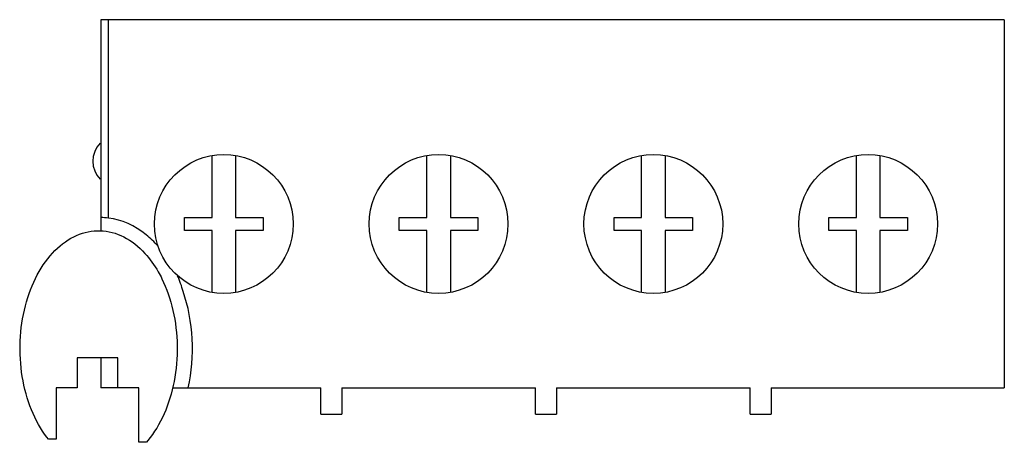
# Model space of a CAD drawing. Header units: millimetres. Extents: x 5.2 to 42.8, y 24.8 to 40.9.
import ezdxf

# ---------------------------------------------------------------- set-up
doc = ezdxf.new("R2010")
doc.units = ezdxf.units.MM
doc.header["$LTSCALE"] = 4.312663
doc.layers.get('0').update_dxf_attribs({"linetype": 'CONTINUOUS'})

msp = doc.modelspace()

# ---------------------------------------------------------------- linework, layer by layer
at = {"color": 7, "linetype": 'CONTINUOUS'}
for p, q in [((8.285, 40.94), (8.285, 32.888)), ((42.785, 40.94), (8.285, 40.94)), ((8.585, 33.371), (8.585, 40.94)), ((42.785, 40.94), (42.785, 26.89)), ((12.535, 33.395), (12.535, 35.756)), ((13.435, 35.756), (13.435, 33.395)), ((20.735, 33.395), (20.735, 35.756)), ((21.635, 35.756), (21.635, 33.395)), ((28.935, 33.395), (28.935, 35.756)), ((29.835, 35.756), (29.835, 33.395)), ((37.135, 33.395), (37.135, 35.756)), ((38.035, 35.756), (38.035, 33.395)), ((11.485, 32.895), (11.485, 33.395)), ((11.485, 33.395), (12.535, 33.395)), ((13.435, 33.395), (14.485, 33.395)), ((14.485, 33.395), (14.485, 32.895)), ((19.685, 32.895), (19.685, 33.395)), ((19.685, 33.395), (20.735, 33.395)), ((21.635, 33.395), (22.685, 33.395)), ((22.685, 33.395), (22.685, 32.895)), ((27.885, 33.395), (28.935, 33.395)), ((27.885, 32.895), (27.885, 33.395)), ((29.835, 33.395), (30.885, 33.395)), ((30.885, 33.395), (30.885, 32.895)), ((36.085, 33.395), (37.135, 33.395)), ((36.085, 32.895), (36.085, 33.395)), ((38.035, 33.395), (39.085, 33.395)), ((39.085, 33.395), (39.085, 32.895)), ((12.535, 32.895), (11.485, 32.895)), ((12.535, 30.533), (12.535, 32.895)), ((13.435, 32.895), (13.435, 30.543)), ((14.485, 32.895), (13.435, 32.895)), ((20.735, 32.895), (19.685, 32.895)), ((20.735, 30.533), (20.735, 32.895)), ((21.635, 32.895), (21.635, 30.533)), ((22.685, 32.895), (21.635, 32.895)), ((28.935, 32.895), (27.885, 32.895)), ((28.935, 30.533), (28.935, 32.895)), ((30.885, 32.895), (29.835, 32.895)), ((29.835, 32.895), (29.835, 30.533)), ((37.135, 32.895), (36.085, 32.895)), ((37.135, 30.533), (37.135, 32.895)), ((39.085, 32.895), (38.035, 32.895)), ((38.035, 32.895), (38.035, 30.533)), ((7.385, 28.04), (7.385, 26.89)), ((8.935, 28.04), (7.385, 28.04)), ((8.285, 28.04), (8.285, 26.89)), ((8.935, 26.89), (8.935, 28.04)), ((6.585, 26.89), (6.585, 24.929)), ((7.385, 26.89), (6.585, 26.89)), ((9.735, 26.89), (8.285, 26.89)), ((9.735, 24.815), (9.735, 26.89)), ((11.033, 26.89), (16.685, 26.89)), ((16.685, 25.89), (16.685, 26.89)), ((17.485, 26.89), (17.485, 25.89)), ((17.485, 26.89), (24.885, 26.89)), ((24.885, 25.89), (24.885, 26.89)), ((25.685, 26.89), (33.085, 26.89)), ((25.685, 26.89), (25.685, 25.89)), ((33.085, 25.89), (33.085, 26.89)), ((33.885, 26.89), (42.785, 26.89)), ((33.885, 26.89), (33.885, 25.89)), ((16.685, 25.89), (17.485, 25.89)), ((24.885, 25.89), (25.685, 25.89)), ((33.085, 25.89), (33.885, 25.89)), ((6.285, 24.929), (6.225, 25.008)), ((6.585, 24.929), (6.285, 24.929)), ((10.029, 24.815), (9.735, 24.815)), ((10.089, 24.888), (10.029, 24.815))]:
    msp.add_line(p, q, dxfattribs=at)
for centre in [(12.985, 33.145), (21.185, 33.145), (29.385, 33.145), (37.585, 33.145)]:
    msp.add_circle(centre, 2.65, dxfattribs=at)
for centre, radius, start, end in [((8.985, 35.54), 1, 136.372, 223.6283), ((7.321, 29.423), 4.27, 42.4718, 50.81), ((7.321, 29.423), 4.27, 15.6066, 24.1526)]:
    msp.add_arc(centre, radius, start, end, dxfattribs=at)
msp.add_ellipse((8.285, 28.39), major_axis=(0, 5), ratio=0.7, start_param=-0.08582, end_param=0, dxfattribs=at)
msp.add_open_spline([(10.019, 32.732), (9.581, 33.09), (9.088, 33.31), (8.585, 33.371)], degree=3, dxfattribs=at)
for points, knots in [([(6.225, 25.008), (5.996, 25.31), (5.599, 26.02), (5.245, 27.304), (5.164, 28.688), (5.364, 30.045), (5.827, 31.249), (6.51, 32.188), (7.349, 32.776), (8.268, 32.959), (9.18, 32.72), (9.936, 32.131), (10.332, 31.581), (10.483, 31.318)], [0, 0, 0, 0, 0.09296, 0.185919, 0.278879, 0.371839, 0.464798, 0.557758, 0.650718, 0.743677, 0.836637, 0.929597, 1, 1, 1, 1]), ([(10.483, 31.318), (10.531, 31.233), (10.767, 30.788), (11.088, 29.867), (11.251, 28.499), (11.132, 27.121), (10.742, 25.86), (10.326, 25.176), (10.089, 24.888)], [0, 0, 0, 0, 0.046283, 0.237027, 0.42777, 0.618513, 0.809257, 1, 1, 1, 1]), ([(11.623, 26.89), (11.623, 26.89), (11.756, 27.492), (11.859, 28.766), (11.626, 30.005), (11.434, 30.572)], [0, 0, 0, 0, 0.000302, 0.500151, 1, 1, 1, 1])]:
    msp.add_open_spline(points, degree=3, knots=knots, dxfattribs=at)

doc.saveas('drawing.dxf')
